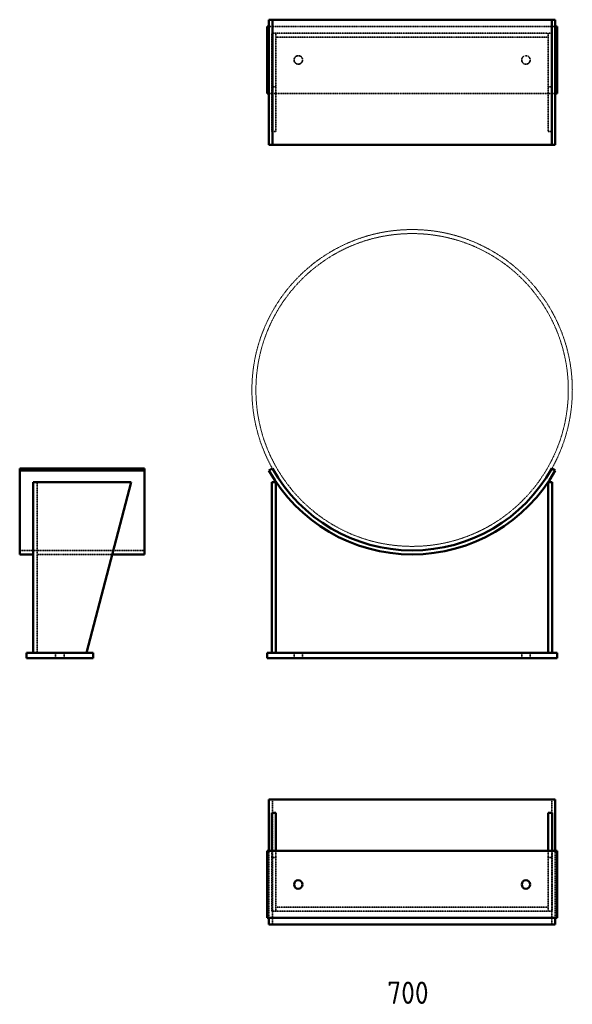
# Model space of a CAD drawing. Header units: millimetres. Extents: x 879 to 2117, y 8538 to 10741.
import ezdxf

# ---------------------------------------------------------------- set-up
doc = ezdxf.new("R2010")
doc.units = ezdxf.units.MM
doc.linetypes.add('DASHED', pattern=[0.2067, 0.1654, -0.0413])
doc.linetypes.add('PHANTOM', pattern=[2.5, 1.25, -0.25, 0.25, -0.25, 0.25, -0.25])
for name, color, linetype, lineweight in [('AM_6', 2, 'Continuous', 35), ('Hidden', 2, 'DASHED', 35), ('PHANTOM', 6, 'PHANTOM', 20), ('Visible', 7, 'Continuous', 50)]:
    doc.layers.add(name, color=color, linetype=linetype, lineweight=lineweight)
doc.styles.get("Standard").update_dxf_attribs({"font": 'ISOCP.SHX', "bigfont": 'extfont2.shx'})

msp = doc.modelspace()

# ---------------------------------------------------------------- linework, layer by layer
at = {"layer": 'Hidden'}
for p, q in [((2078.8, 10726.4), (1437.3, 10726.4)), ((1444.1, 10711.4), (1444.1, 10491.4)), ((1444.1, 10711.4), (1453.1, 10711.4)), ((1453.1, 10711.4), (1453.1, 10702.4)), ((2063.1, 10711.4), (1453.1, 10711.4)), ((2063.1, 10711.4), (2072.1, 10711.4)), ((2063.1, 10702.4), (2063.1, 10711.4)), ((2072.1, 10711.4), (2072.1, 10491.4)), ((1453.1, 10702.4), (1453.1, 10491.4)), ((1453.1, 10702.4), (2063.1, 10702.4)), ((2063.1, 10491.4), (2063.1, 10702.4)), ((1444.1, 10591.4), (1453.1, 10591.4)), ((2072.1, 10591.4), (2063.1, 10591.4)), ((1437.3, 10576.4), (2078.8, 10576.4)), ((1453.1, 10491.4), (1444.1, 10491.4)), ((2072.1, 10491.4), (2063.1, 10491.4)), ((917.8, 9324.7), (917.8, 9706.7)), ((878.8, 9553.7), (1158.8, 9553.7)), ((917.8, 9544.7), (1086.3, 9544.7)), ((959.3, 9324.7), (959.3, 9312.7)), ((978.3, 9324.7), (978.3, 9312.7)), ((1493.6, 9324.7), (1493.6, 9312.7)), ((1512.6, 9324.7), (1512.6, 9312.7)), ((2003.6, 9324.7), (2003.6, 9312.7)), ((2022.6, 9324.7), (2022.6, 9312.7)), ((1445.2, 8716), (1445.2, 8996)), ((2071, 8716), (2071, 8996)), ((1437.3, 8731), (1437.3, 8881)), ((1444.1, 8866), (1444.1, 8881)), ((1453.1, 8881), (1453.1, 8866)), ((2063.1, 8866), (2063.1, 8881)), ((2072.1, 8881), (2072.1, 8866)), ((2078.8, 8731), (2078.8, 8881)), ((1444.1, 8866), (1444.1, 8746)), ((1444.1, 8866), (1453.1, 8866)), ((1453.1, 8866), (1453.1, 8755)), ((2072.1, 8866), (2063.1, 8866)), ((2063.1, 8866), (2063.1, 8755)), ((2072.1, 8746), (2072.1, 8866)), ((2063.1, 8755), (1453.1, 8755)), ((1453.1, 8746), (1453.1, 8755)), ((2063.1, 8755), (2063.1, 8746)), ((1444.1, 8746), (2072.1, 8746))]:
    msp.add_line(p, q, dxfattribs=at)
for centre in [(1503.1, 10651.4), (2013.1, 10651.4)]:
    msp.add_circle(centre, 9.5, dxfattribs=at)
at = {"layer": 'PHANTOM'}
for radius in [359, 350]:
    msp.add_circle((1758.1, 9912.7), radius, dxfattribs=at)
at = {"layer": 'Visible'}
for p, q in [((1445.2, 10741.4), (1437.3, 10741.4)), ((1437.3, 10741.4), (1437.3, 10461.4)), ((1445.2, 10741.4), (1445.2, 10461.4)), ((2071, 10741.4), (1445.2, 10741.4)), ((2071, 10741.4), (2071, 10461.4)), ((2078.8, 10741.4), (2071, 10741.4)), ((2078.8, 10741.4), (2078.8, 10461.4)), ((1437.3, 10726.4), (1433.1, 10726.4)), ((1433.1, 10726.4), (1433.1, 10576.4)), ((2083.1, 10726.4), (2078.8, 10726.4)), ((2083.1, 10576.4), (2083.1, 10726.4)), ((1433.1, 10576.4), (1437.3, 10576.4)), ((2078.8, 10576.4), (2083.1, 10576.4)), ((1445.2, 10461.4), (1437.3, 10461.4)), ((2071, 10461.4), (1445.2, 10461.4)), ((2078.8, 10461.4), (2071, 10461.4)), ((878.8, 9736.7), (878.8, 9732.3)), ((878.8, 9736.7), (1158.8, 9736.7)), ((878.8, 9732.3), (1158.8, 9732.3)), ((878.8, 9544.7), (878.8, 9732.3)), ((1158.8, 9736.7), (1158.8, 9732.3)), ((1158.8, 9544.7), (1158.8, 9732.3)), ((1445.2, 9736.7), (1437.3, 9732.3)), ((2078.8, 9732.3), (2071, 9736.7)), ((908.8, 9706.7), (1128.8, 9706.7)), ((908.8, 9324.7), (908.8, 9706.7)), ((1028.8, 9324.7), (1128.8, 9706.7)), ((1444.1, 9324.7), (1444.1, 9706.7)), ((1453.1, 9706.7), (1444.1, 9706.7)), ((1453.1, 9706.7), (1453.1, 9324.7)), ((2072.1, 9706.7), (2063.1, 9706.7)), ((2063.1, 9324.7), (2063.1, 9706.7)), ((2072.1, 9706.7), (2072.1, 9324.7)), ((878.8, 9544.7), (908.8, 9544.7)), ((1086.3, 9544.7), (1158.8, 9544.7)), ((893.8, 9324.7), (1043.8, 9324.7)), ((893.8, 9312.7), (893.8, 9324.7)), ((1043.8, 9312.7), (1043.8, 9324.7)), ((1433.1, 9324.7), (2083.1, 9324.7)), ((1433.1, 9312.7), (1433.1, 9324.7)), ((2083.1, 9312.7), (2083.1, 9324.7)), ((893.8, 9312.7), (1043.8, 9312.7)), ((1433.1, 9312.7), (2083.1, 9312.7)), ((1437.3, 8881), (1437.3, 8996)), ((2078.8, 8996), (1437.3, 8996)), ((2078.8, 8881), (2078.8, 8996)), ((1444.1, 8881), (1444.1, 8966)), ((1453.1, 8966), (1444.1, 8966)), ((1453.1, 8966), (1453.1, 8881)), ((2072.1, 8966), (2063.1, 8966)), ((2063.1, 8881), (2063.1, 8966)), ((2072.1, 8966), (2072.1, 8881)), ((1433.1, 8881), (2083.1, 8881)), ((1433.1, 8731), (1433.1, 8881)), ((2083.1, 8881), (2083.1, 8731)), ((2083.1, 8731), (1433.1, 8731)), ((1437.3, 8716), (1437.3, 8731)), ((2078.8, 8716), (2078.8, 8731)), ((2078.8, 8716), (1437.3, 8716))]:
    msp.add_line(p, q, dxfattribs=at)
for centre in [(1503.1, 8806), (2013.1, 8806)]:
    msp.add_circle(centre, 9.5, dxfattribs=at)
for radius in [368, 359]:
    msp.add_arc((1758.1, 9912.7), radius, 209.353, 330.647, dxfattribs=at)

# ---------------------------------------------------------------- texts
at = {"layer": 'AM_6', "color": 7, "lineweight": 50, "insert": (1702.1, 8588.6), "char_height": 50, "attachment_point": 1}
msp.add_mtext_dynamic_manual_height_columns('700', width=2950.16, gutter_width=250, heights=[0], dxfattribs=at)

doc.saveas('drawing.dxf')
